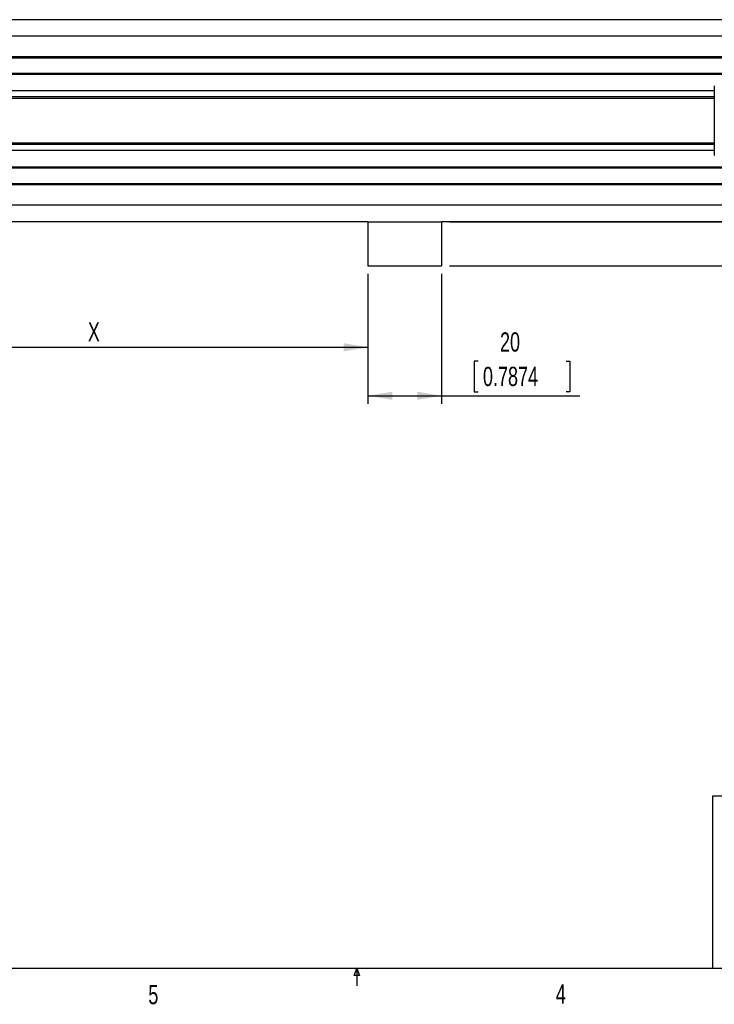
# Model space of a CAD drawing. Extents: x 11 to 421, y 5 to 275.
# Tile 5 of 9: x 174 to 260, y 6 to 127. Entities that reach past the tile are written whole.
import ezdxf
from ezdxf.enums import TextEntityAlignment as Align

# ---------------------------------------------------------------- set-up
doc = ezdxf.new("R2010")
doc.units = 0
doc.layers.get('0').update_dxf_attribs({"linetype": 'CONTINUOUS'})
doc.dimstyles.new('SLDDIMSTYLE1', dxfattribs={"dimtxt": 2.38125, "dimasz": 3, "dimexe": 0, "dimexo": 0.0625, "dimgap": 0.595313, "dimtad": 1, "dimlfac": 2.2, "dimrnd": 1e-09, "dimzin": 12, "dimsah": 1, "dimcen": 0.09, "dimazin": 3, "dimtfac": 1, "dimtofl": 0, "dimtmove": 0, "dimatfit": 3})
doc.dimstyles.new('SLDDIMSTYLE3', dxfattribs={"dimtxt": 2.38125, "dimasz": 3, "dimexe": 0, "dimexo": 0.0625, "dimgap": 0.595313, "dimtad": 1, "dimlfac": 2.2, "dimrnd": 1e-09, "dimzin": 12, "dimsah": 1, "dimcen": 0.09, "dimazin": 3, "dimtfac": 1, "dimtmove": 0, "dimatfit": 3})

# ---------------------------------------------------------------- blocks, each defined once
blk = doc.blocks.new('*D21')
at = {"color": 7, "linetype": 'CONTINUOUS'}
for p, q in [((317.97, 102.37), (317.97, 108.37)), ((227.39, 102.37), (318.97, 102.37)), ((317.97, 102.37), (317.97, 96.91)), ((227.39, 96.91), (318.97, 96.91)), ((317.97, 96.91), (317.97, 80.58)), ((313.71, 93.18), (313.71, 93.67)), ((313.71, 93.67), (317.49, 93.67)), ((317.49, 93.67), (317.49, 93.18)), ((313.71, 82.3), (313.71, 81.82)), ((313.71, 81.82), (317.49, 81.82)), ((317.49, 81.82), (317.49, 82.3))]:
    blk.add_line(p, q, dxfattribs=at)
for points in [[(317.97, 102.37), (318.47, 105.37), (317.47, 105.37)], [(317.97, 96.91), (317.47, 93.91), (318.47, 93.91)]]:
    blk.add_solid(points, dxfattribs=at)
at = {"color": 7, "linetype": 'CONTINUOUS', "width": 0.7}
for s, p in [('0.4724', (317.49, 82.91, -8.57)), ('12', (313.23, 85.02, -8.57))]:
    blk.add_text(s, height=2.381, rotation=90, dxfattribs=at).set_placement(p, align=Align.BOTTOM_LEFT)
blk = doc.blocks.new('*D25')
at = {"color": 7, "linetype": 'CONTINUOUS'}
for p, q in [((147.11, 95.91), (147.11, 85.83)), ((217.3, 95.91), (217.3, 85.83)), ((147.11, 86.83), (217.3, 86.83))]:
    blk.add_line(p, q, dxfattribs=at)
for points in [[(147.11, 86.83), (150.11, 86.33), (150.11, 87.33)], [(217.3, 86.83), (214.3, 87.33), (214.3, 86.33)]]:
    blk.add_solid(points, dxfattribs=at)
at = {"color": 7, "linetype": 'CONTINUOUS', "width": 0.7}
blk.add_text('X', height=2.38, dxfattribs=at).set_placement((182.64, 86.83, -8.57), align=Align.BOTTOM_LEFT)
blk = doc.blocks.new('*D26')
at = {"color": 7, "linetype": 'CONTINUOUS'}
for p, q in [((217.3, 95.91), (217.3, 79.83)), ((226.39, 95.91), (226.39, 79.83)), ((230.93, 85.1), (230.45, 85.1)), ((230.45, 85.1), (230.45, 81.32)), ((241.81, 85.1), (242.29, 85.1)), ((242.29, 85.1), (242.29, 81.32)), ((217.3, 80.83), (226.39, 80.83)), ((226.39, 80.83), (243.53, 80.83)), ((230.45, 81.32), (230.93, 81.32)), ((242.29, 81.32), (241.81, 81.32))]:
    blk.add_line(p, q, dxfattribs=at)
for points in [[(217.3, 80.83), (220.3, 80.33), (220.3, 81.33)], [(226.39, 80.83), (223.39, 81.33), (223.39, 80.33)]]:
    blk.add_solid(points, dxfattribs=at)
at = {"color": 7, "linetype": 'CONTINUOUS', "width": 0.7}
for s, p in [('20', (233.64, 85.58, -8.57)), ('0.7874', (231.53, 81.32, -8.57))]:
    blk.add_text(s, height=2.381, dxfattribs=at).set_placement(p, align=Align.BOTTOM_LEFT)

msp = doc.modelspace()

# ---------------------------------------------------------------- linework, layer by layer
at = {"color": 7, "linetype": 'CONTINUOUS'}
for p, q in [((281.2927, 127.3677), (84.4745, 127.3677)), ((281.2927, 125.3223), (84.4745, 125.3223)), ((84.4745, 122.7996), (281.2927, 122.7996)), ((84.4745, 122.6632), (281.2927, 122.6632)), ((279.7798, 120.7087), (84.4745, 120.7087)), ((260.1564, 118.5496), (84.4745, 118.5496)), ((260.1564, 119.1632), (260.1564, 117.9051)), ((260.1564, 117.8223), (84.4745, 117.8223)), ((260.1564, 117.595), (109.4745, 117.595)), ((260.1564, 117.9051), (260.1564, 110.5723)), ((109.4745, 112.1405), (260.1564, 112.1405)), ((260.1564, 111.9132), (84.4745, 111.9132)), ((260.1564, 111.1859), (84.4745, 111.1859)), ((84.4745, 109.0268), (279.7798, 109.0268)), ((281.2927, 107.0723), (84.4745, 107.0723)), ((281.2927, 106.9359), (84.4745, 106.9359)), ((281.2927, 104.4132), (84.4745, 104.4132)), ((217.2972, 102.3677), (147.1089, 102.3677)), ((217.2972, 102.3677), (217.2972, 96.9132)), ((217.2972, 102.3677), (226.3881, 102.3677)), ((226.3881, 102.3677), (226.3881, 96.9132)), ((281.2927, 102.3677), (226.3881, 102.3677)), ((217.2972, 96.9132), (226.3881, 96.9132)), ((259.9535, 31.2781), (259.9535, 9.9587)), ((302.9194, 31.2781), (259.9535, 31.2781)), ((415.9568, 9.9587), (15.9068, 9.9587)), ((215.5889, 9.0805), (215.9254, 9.9587)), ((215.9254, 9.9587), (215.9254, 7.8048)), ((215.9254, 9.9587), (216.2443, 9.0805)), ((216.2443, 9.0805), (215.5889, 9.0805))]:
    msp.add_line(p, q, dxfattribs=at)
at = {"color": 8, "linetype": 'CONTINUOUS'}
for p, q in [((279.7018, 120.5723), (84.4745, 120.5723)), ((84.4745, 109.1632), (279.7018, 109.1632))]:
    msp.add_line(p, q, dxfattribs=at)

# ---------------------------------------------------------------- texts
at = {"color": 7, "linetype": 'CONTINUOUS', "width": 0.7}
for s, p in [('5', (190.1219, 4.8193)), ('4', (240.5412, 4.899))]:
    msp.add_text(s, height=2.3813, dxfattribs=at).set_placement(p, align=Align.BOTTOM_LEFT)

# ---------------------------------------------------------------- dimensions: what is measured, and where the dimension line sits
at = {"color": 7, "linetype": 'CONTINUOUS'}
dim = msp.add_linear_dim(base=(317.9745, 96.9132), p1=(226.3881, 102.3677), p2=(226.3881, 96.9132), angle=90, dimstyle='SLDDIMSTYLE3', dxfattribs=at)
dim.commit()
dim.dimension.update_dxf_attribs({"geometry": '*D21', "text_midpoint": (317.9745, 87.7437), "dimtype": 160})
dim = msp.add_linear_dim(base=(217.2972, 86.8346), p1=(147.1089, 96.9132), p2=(217.2972, 96.9132), text='X', dimstyle='SLDDIMSTYLE1', dxfattribs=at)
dim.commit()
dim.dimension.update_dxf_attribs({"geometry": '*D25', "text_midpoint": (183.6066, 86.8346), "dimtype": 160})
dim = msp.add_linear_dim(base=(226.3881, 80.8346), p1=(217.2972, 96.9132), p2=(226.3881, 96.9132), dimstyle='SLDDIMSTYLE1', dxfattribs=at)
dim.commit()
dim.dimension.update_dxf_attribs({"geometry": '*D26', "text_midpoint": (236.3696, 80.8346), "dimtype": 160})

doc.saveas('drawing.dxf')
